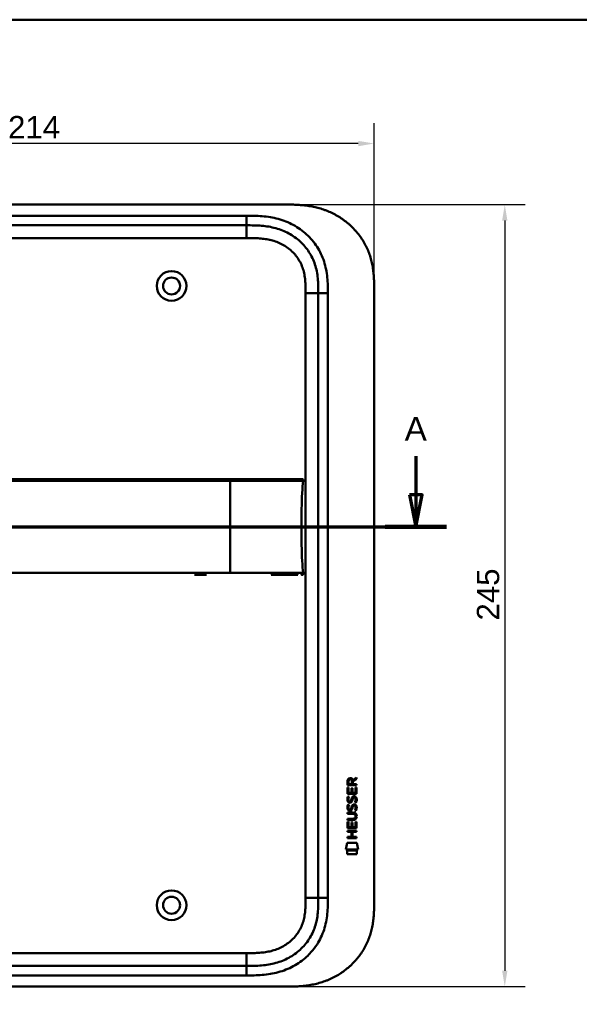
# Model space of a CAD drawing. Header units: millimetres. Extents: x 20 to 833, y 20 to 574.
# Tile 5 of 21: x 195 to 371, y 266 to 574. Entities that reach past the tile are written whole.
import ezdxf

# ---------------------------------------------------------------- set-up
doc = ezdxf.new("R2010")
doc.units = ezdxf.units.MM
doc.header["$LTSCALE"] = 2
for name, color, linetype, lineweight in [('Bemaßungen(DIN)', 7, 'Continuous', 25), ('Schnittansichtslinien(DIN)', 7, 'Continuous', 70), ('Sichtbare Kanten(DIN)', 7, 'Continuous', 50), ('Sichtbare tangentiale Kanten(DIN)', 7, 'Continuous', 50), ('Skizziergeometrie(DIN)', 7, 'Continuous', 50)]:
    doc.layers.add(name, color=color, linetype=linetype, lineweight=lineweight)
doc.styles.add('Aktuell-DINGroßer Text', font='arial.ttf')
doc.styles.add('STANDARD-DIN~0', font='arial.ttf')
doc.dimstyles.new('CAD-LAN', dxfattribs={"dimscale": 2, "dimtxt": 3.5, "dimasz": 2.5, "dimexe": 3.175, "dimexo": 0, "dimgap": 0.8, "dimtad": 1, "dimrnd": 1e-08, "dimtxsty": 'STANDARD-DIN~0', "dimcen": 0.09, "dimdle": 10, "dimclrd": 250, "dimclre": 250, "dimclrt": 250, "dimadec": 0, "dimazin": 2, "dimtfac": 1, "dimtmove": 0, "dimatfit": 3, "dimfxl": 1, "dimtolj": 1, "dimtzin": 0, "dimlwd": 25, "dimlwe": 25, "dimarcsym": 0})

# ---------------------------------------------------------------- blocks, each defined once
blk = doc.blocks.new('Ränder Standardrahmen')
at = {"layer": 'Skizziergeometrie(DIN)', "flags": 128}
blk.add_lwpolyline([(10, 10), (10, 287), (410, 287), (410, 10), (10, 10)], dxfattribs=at)
blk = doc.blocks.new('*D22')
at = {"layer": 'Bemaßungen(DIN)', "color": 250, "linetype": 'Continuous', "lineweight": 25, "true_color": 0x3f3f3f, "transparency": 16777216}
for p, q in [((279.57, 516.08), (353.92, 516.08)), ((347.57, 511.08), (347.57, 276.08)), ((279.57, 271.08), (353.92, 271.08))]:
    blk.add_line(p, q, dxfattribs=at)
at = {"layer": 'Bemaßungen(DIN)', "color": 250, "linetype": 'Continuous', "true_color": 0x3f3f3f, "transparency": 16777216}
for points in [[(346.74, 511.08), (348.4, 511.08), (347.57, 516.08)], [(346.74, 276.08), (348.4, 276.08), (347.57, 271.08)]]:
    blk.add_solid(points, dxfattribs=at)
at = {"layer": 'Defpoints', "color": 0, "linetype": 'Continuous', "transparency": 16777216}
for p in [(279.57, 516.08), (279.57, 271.08), (347.57, 271.08)]:
    blk.add_point(p, dxfattribs=at)
at = {"layer": 'Bemaßungen(DIN)', "color": 250, "linetype": 'Continuous', "lineweight": 25, "true_color": 0x3f3f3f, "transparency": 16777216, "insert": (338.82, 385.76), "char_height": 7, "attachment_point": 1, "rotation": 90, "style": 'STANDARD-DIN~0'}
blk.add_mtext('\\A1;245', dxfattribs=at)
blk = doc.blocks.new('*D23')
at = {"layer": 'Bemaßungen(DIN)', "color": 250, "linetype": 'Continuous', "lineweight": 25, "true_color": 0x3f3f3f, "transparency": 16777216}
for p, q in [((92.61, 489.3), (92.61, 541.55)), ((306.61, 489.3), (306.61, 541.55)), ((301.61, 535.2), (97.61, 535.2))]:
    blk.add_line(p, q, dxfattribs=at)
at = {"layer": 'Bemaßungen(DIN)', "color": 250, "linetype": 'Continuous', "true_color": 0x3f3f3f, "transparency": 16777216}
for points in [[(97.61, 536.03), (97.61, 534.36), (92.61, 535.2)], [(301.61, 536.03), (301.61, 534.36), (306.61, 535.2)]]:
    blk.add_solid(points, dxfattribs=at)
at = {"layer": 'Defpoints', "color": 0, "linetype": 'Continuous', "transparency": 16777216}
for p in [(92.61, 535.2), (92.61, 489.3), (306.61, 489.3)]:
    blk.add_point(p, dxfattribs=at)
at = {"layer": 'Bemaßungen(DIN)', "color": 250, "linetype": 'Continuous', "lineweight": 25, "true_color": 0x3f3f3f, "transparency": 16777216, "insert": (191.83, 543.83), "char_height": 7, "attachment_point": 1, "style": 'STANDARD-DIN~0'}
blk.add_mtext('\\A1;214', dxfattribs=at)
blk = doc.blocks.new('2DTransSchnitt0')
at = {"layer": 'Schnittansichtslinien(DIN)', "linetype": 'Continuous'}
for p, q in [((38.21, 218.64), (38.21, 212.55)), ((159.85, 218.65), (159.85, 212.55)), ((37.21, 212.55), (38.21, 207.55)), ((39.21, 212.55), (37.21, 212.55)), ((38.21, 212.55), (38.21, 207.55)), ((38.21, 207.55), (39.21, 212.55)), ((158.85, 212.55), (159.85, 207.55)), ((160.85, 212.55), (158.85, 212.55)), ((159.85, 212.55), (159.85, 207.55)), ((159.85, 207.55), (160.85, 212.55)), ((33.4, 207.55), (164.65, 207.55))]:
    blk.add_line(p, q, dxfattribs=at)
at = {"layer": 'Schnittansichtslinien(DIN)', "linetype": 'Continuous', "lineweight": 140}
for p, q in [((33.4, 207.55), (43.01, 207.55)), ((155.04, 207.55), (164.65, 207.55))]:
    blk.add_line(p, q, dxfattribs=at)
at = {"layer": 'Schnittansichtslinien(DIN)', "linetype": 'Continuous', "flags": 128}
for points in [[(37.21, 212.55), (38.21, 207.55), (39.21, 212.55), (37.21, 212.55)], [(158.85, 212.55), (159.85, 207.55), (160.85, 212.55), (158.85, 212.55)]]:
    blk.add_lwpolyline(points, dxfattribs=at)
at = {"layer": 'Schnittansichtslinien(DIN)'}
for points in [[(37.21, 212.55), (38.21, 207.55), (39.21, 212.55), (37.21, 212.55)], [(158.85, 212.55), (159.85, 207.55), (160.85, 212.55), (158.85, 212.55)]]:
    blk.add_solid(points, dxfattribs=at)
at = {"layer": 'Schnittansichtslinien(DIN)', "char_height": 3.73, "attachment_point": 7, "style": 'Aktuell-DINGroßer Text'}
for insert in [(36.45, 221.05), (158.09, 221.05)]:
    blk.add_mtext('A', dxfattribs=dict(at, insert=insert))

msp = doc.modelspace()

# ---------------------------------------------------------------- linework, layer by layer
at = {"layer": 'Sichtbare Kanten(DIN)'}
for p, q in [((279.57, 516.082), (120.647, 516.082)), ((266.57, 509.582), (121.647, 509.582)), ((289.108, 298.867), (289.108, 488.298)), ((306.608, 489.298), (306.608, 297.867)), ((254.076, 400.094), (250.323, 400.094)), ((299.914, 335.798), (301.109, 336.589)), ((301.109, 336.589), (301.109, 336.154)), ((298.247, 331.439), (298.248, 333.443)), ((298.248, 333.443), (298.597, 333.443)), ((298.249, 334.169), (298.251, 335.482)), ((301.107, 334.167), (298.249, 334.169)), ((298.597, 333.443), (298.595, 331.815)), ((298.599, 335.438), (298.599, 334.55)), ((298.599, 334.55), (299.616, 334.549)), ((299.49, 331.815), (299.491, 333.262)), ((299.491, 333.262), (299.839, 333.261)), ((299.616, 334.549), (299.617, 335.438)), ((299.839, 333.261), (299.838, 331.814)), ((299.967, 335.4), (299.966, 334.549)), ((299.966, 334.549), (301.108, 334.548)), ((301.109, 336.154), (299.967, 335.4)), ((300.757, 331.814), (300.758, 333.461)), ((300.758, 333.461), (301.107, 333.46)), ((301.107, 333.46), (301.105, 331.436)), ((301.108, 334.548), (301.107, 334.167)), ((301.105, 331.436), (298.247, 331.439)), ((298.418, 330.665), (298.757, 330.564)), ((298.595, 331.815), (299.49, 331.815)), ((299.838, 331.814), (300.757, 331.814)), ((300.347, 330.362), (300.335, 330.362)), ((298.416, 328.118), (298.755, 328.018)), ((298.615, 329.333), (298.622, 329.316)), ((299.299, 329.235), (299.309, 329.252)), ((300.345, 327.815), (300.333, 327.815)), ((298.242, 325.588), (299.888, 325.587)), ((298.242, 325.211), (298.242, 325.588)), ((299.911, 325.21), (298.242, 325.211)), ((298.613, 326.787), (298.62, 326.769)), ((299.297, 326.689), (299.307, 326.706)), ((300.791, 324.425), (300.791, 324.434)), ((298.238, 320.701), (298.24, 322.705)), ((298.24, 323.653), (299.91, 323.652)), ((298.24, 323.276), (298.24, 323.653)), ((299.886, 323.275), (298.24, 323.276)), ((298.24, 322.705), (298.588, 322.705)), ((298.588, 322.705), (298.587, 321.078)), ((298.587, 321.078), (299.481, 321.077)), ((299.481, 321.077), (299.483, 322.524)), ((299.483, 322.524), (299.831, 322.524)), ((299.831, 322.524), (299.83, 321.077)), ((299.83, 321.077), (300.748, 321.076)), ((300.748, 321.076), (300.75, 322.723)), ((300.75, 322.723), (301.098, 322.723)), ((301.098, 322.723), (301.096, 320.699)), ((298.234, 317.596), (298.235, 317.973)), ((298.235, 317.973), (299.478, 317.972)), ((298.236, 319.53), (298.236, 319.908)), ((298.236, 319.908), (301.095, 319.905)), ((299.479, 319.529), (298.236, 319.53)), ((301.096, 320.699), (298.238, 320.701)), ((299.478, 317.972), (299.479, 319.529)), ((299.835, 319.529), (299.834, 317.972)), ((299.834, 317.972), (301.093, 317.971)), ((301.094, 319.528), (299.835, 319.529)), ((301.093, 317.971), (301.093, 317.594)), ((301.095, 319.905), (301.094, 319.528)), ((297.703, 314.019), (298.162, 316.151)), ((298.162, 316.151), (301.168, 316.149)), ((301.093, 317.594), (298.234, 317.596)), ((301.168, 316.149), (301.618, 314.016)), ((301.618, 314.016), (297.703, 314.019)), ((298.162, 312.591), (298.163, 313.733)), ((301.159, 312.588), (298.162, 312.591)), ((298.163, 313.733), (301.159, 313.73)), ((301.159, 313.73), (301.159, 312.588)), ((121.647, 277.582), (266.57, 277.582)), ((120.647, 271.082), (279.57, 271.082))]:
    msp.add_line(p, q, dxfattribs=at)
for centre, radius in [((243.108, 490.582), 4.65), ((243.108, 490.582), 2.65), ((243.108, 296.582), 4.65), ((243.108, 296.582), 2.65)]:
    msp.add_circle(centre, radius, dxfattribs=at)
for centre, major_axis, ratio, start_param, end_param in [((298.385, 334.585), (1.242, 1.64), 0.5994938, 5.878165, 6.7089725), ((299.778, 334.666), (0.976, -1.274), 0.5180415, 2.7627686, 3.7355131), ((299.687, 328.675), (0.839, 1.642), 0.4591024, 5.9761877, 6.4975755), ((299.881, 332.444), (1.103, 3.296), 0.2312948, 2.8124619, 2.8734213), ((299.36, 330.127), (0.574, 1.004), 0.5438409, 2.7534304, 3.2137241), ((299.24, 329.26), (0.098, 0.139), 0.3641716, 4.4844927, 4.7925708), ((299.686, 326.131), (0.838, 1.64), 0.4594521, 5.9760112, 6.497704), ((299.964, 330.144), (1.192, 3.54), 0.2215161, 2.8263053, 2.8854462), ((299.366, 327.589), (0.583, 1.012), 0.541605, 2.7569093, 3.2147406), ((299.238, 326.713), (0.098, 0.139), 0.3641716, 4.4844927, 4.7925708), ((296.07, 327.957), (4.808, -4.323), 0.3742014, 5.888113, 6.6064523), ((296.066, 320.913), (4.814, 4.313), 0.3742661, 5.9599282, 6.6783921), ((277.358, 344.262), (23.266, -20.361), 0.1371339, 6.127502, 6.402435)]:
    msp.add_ellipse(centre, major_axis=major_axis, ratio=ratio, start_param=start_param, end_param=end_param, dxfattribs=at)
for points, knots in [([(306.608, 489.298), (306.608, 489.852), (306.608, 490.969), (306.575, 492.383), (306.498, 493.81), (306.394, 494.958), (306.198, 496.397), (305.984, 497.549), (305.636, 498.983), (305.29, 500.122), (304.77, 501.527), (304.282, 502.632), (303.584, 503.982), (302.955, 505.034), (302.083, 506.304), (301.319, 507.28), (300.287, 508.445), (299.402, 509.328), (298.228, 510.364), (297.238, 511.137), (295.946, 512.026), (294.871, 512.674), (293.486, 513.403), (292.348, 513.919), (290.898, 514.48), (289.718, 514.861), (288.228, 515.256), (287.028, 515.508), (285.524, 515.75), (284.321, 515.888), (282.823, 516.003), (281.333, 516.067), (280.155, 516.08), (279.57, 516.082)], [0.02325842, 0.02325842, 0.02325842, 0.02325842, 0.06395557, 0.10465272, 0.12500129, 0.16569844, 0.18604701, 0.22674416, 0.24709273, 0.28778988, 0.30813845, 0.3488356, 0.36918417, 0.40988132, 0.43022989, 0.47092704, 0.49127561, 0.53197276, 0.55232133, 0.59301848, 0.61336705, 0.6540642, 0.67441277, 0.71510992, 0.73545849, 0.77615564, 0.79650421, 0.83720136, 0.85754993, 0.89824708, 0.91859565, 0.9592928, 0.99998994, 0.99998994, 0.99998994, 0.99998994]), ([(289.108, 488.298), (289.108, 489.098), (289.107, 490.682), (288.976, 492.988), (288.646, 495.205), (287.899, 498.034), (286.34, 501.312), (283.51, 504.655), (279.926, 507.198), (276.491, 508.56), (273.574, 509.197), (271.309, 509.474), (268.971, 509.581), (267.375, 509.582), (266.57, 509.582)], [0, 0, 0, 0, 0.2435013, 0.4870027, 0.730504, 0.9740054, 1.4610081, 1.9480107, 2.4350134, 2.9220161, 3.1655175, 3.4090188, 3.6525201, 3.8960223, 3.8960223, 3.8960223, 3.8960223]), ([(274.337, 430.095), (273.907, 430.095), (273.467, 430.095), (273.017, 430.095), (270.486, 430.095), (267.745, 430.095), (265.004, 430.095), (262.754, 430.095), (260.484, 430.095), (258.214, 430.095), (248.11, 430.095), (237.96, 430.095), (227.838, 430.095), (210.929, 430.095), (194.004, 430.095), (177.091, 430.095), (168.634, 430.095), (160.175, 430.095), (151.717, 430.095), (147.488, 430.095), (143.261, 430.095), (139.031, 430.095), (136.367, 430.095), (133.69, 430.095), (131.044, 430.095), (129.49, 430.095), (127.956, 430.095), (126.409, 430.095), (126.047, 430.095), (125.69, 430.095), (125.318, 430.095)], [4.0756562, 4.0756562, 4.0756562, 4.0756562, 4.2235005, 4.2235005, 4.2235005, 5.0551855, 5.0551855, 5.0551855, 5.7376751, 5.7376751, 5.7376751, 8.7756456, 8.7756456, 8.7756456, 13.8502555, 13.8502555, 13.8502555, 16.3875605, 16.3875605, 16.3875605, 17.6562129, 17.6562129, 17.6562129, 18.4553381, 18.4553381, 18.4553381, 18.9248654, 18.9248654, 18.9248654, 19.0347624, 19.0347624, 19.0347624, 19.0347624]), ([(274.34, 430.095), (274.34, 430.095), (274.34, 430.095), (274.345, 430.095), (274.349, 430.095), (274.361, 430.095), (274.37, 430.095), (274.399, 430.095), (274.42, 430.095), (274.498, 430.095), (274.554, 430.095), (274.909, 430.095), (275.204, 430.095), (275.685, 430.095), (275.875, 430.095), (276.125, 430.095), (276.187, 430.095), (276.259, 430.095), (276.268, 430.095), (276.282, 430.095), (276.286, 430.095), (276.29, 430.095), (276.29, 430.095), (276.29, 430.095)], [0, 0, 0, 0, 0.00002188, 0.00002188, 0.00142246, 0.00142246, 0.0042236, 0.0042236, 0.01131401, 0.01131401, 0.03022206, 0.03022206, 0.1311141, 0.1311141, 0.19835722, 0.19835722, 0.22076699, 0.22076699, 0.22426842, 0.22426842, 0.225669, 0.225669, 0.22569088, 0.22569088, 0.22569088, 0.22569088]), ([(283.813, 430.096), (283.813, 430.096), (283.813, 430.095), (283.813, 430.095), (283.814, 430.094), (283.813, 430.094), (283.813, 430.096), (283.813, 430.097), (283.814, 430.095), (283.815, 430.094), (283.815, 430.094), (283.816, 430.095), (283.816, 430.096), (283.817, 430.096), (283.818, 430.095), (283.819, 430.095), (283.819, 430.095), (283.819, 430.095), (283.82, 430.095), (283.82, 430.095), (283.821, 430.095), (283.821, 430.095), (283.822, 430.095), (283.823, 430.095), (283.824, 430.095), (283.825, 430.095), (283.826, 430.095), (283.827, 430.095), (283.828, 430.095), (283.83, 430.095), (283.831, 430.095), (283.832, 430.095), (283.833, 430.095), (283.834, 430.095), (283.835, 430.095), (283.837, 430.095), (283.838, 430.095), (283.839, 430.095), (283.84, 430.095), (283.841, 430.095), (283.843, 430.095), (283.844, 430.095), (283.845, 430.095), (283.846, 430.095), (283.847, 430.095), (283.849, 430.095), (283.85, 430.095), (283.851, 430.095), (283.853, 430.095), (283.854, 430.095), (283.855, 430.095), (283.856, 430.095), (283.858, 430.095), (283.859, 430.095), (283.861, 430.095), (283.876, 430.095), (283.876, 430.095), (283.026, 430.095), (282.433, 430.095), (281.386, 430.095), (279.876, 430.095), (278.859, 430.095), (277.645, 430.095), (276.281, 430.095)], [0, 0, 0, 0, 0.0025183, 0.0025183, 0.0025183, 0.0949441, 0.0949441, 0.0949441, 0.1873699, 0.1873699, 0.1873699, 0.2797957, 0.2797957, 0.2797957, 0.3722215, 0.3722215, 0.3722215, 0.4184344, 0.4184344, 0.4184344, 0.4646473, 0.4646473, 0.4646473, 0.5570732, 0.5570732, 0.5570732, 0.649499, 0.649499, 0.649499, 0.7419248, 0.7419248, 0.7419248, 0.8343506, 0.8343506, 0.8343506, 0.9267764, 0.9267764, 0.9267764, 1.0192022, 1.0192022, 1.0192022, 1.111628, 1.111628, 1.111628, 1.2040539, 1.2040539, 1.2040539, 1.2964797, 1.2964797, 1.2964797, 1.3889055, 1.3889055, 1.3889055, 1.4813313, 1.4813313, 1.4813313, 2.5715522, 2.5715522, 2.5715522, 3.3314242, 3.3314242, 3.3314242, 3.8432409, 3.8432409, 3.8432409, 3.8432409]), ([(283.825, 430.095), (283.825, 430.095), (283.825, 430.095), (283.828, 430.095), (283.83, 430.095), (283.836, 430.095), (283.84, 430.095), (283.849, 430.095), (283.856, 430.095), (283.867, 430.095), (283.873, 430.095), (283.879, 430.095)], [0, 0, 0, 0, 0.0000178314, 0.0000178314, 0.0007794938, 0.0007794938, 0.0018252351, 0.0018252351, 0.0037615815, 0.0037615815, 0.0056120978, 0.0056120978, 0.0056120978, 0.0056120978]), ([(283.831, 430.095), (283.832, 430.095), (283.832, 430.095), (283.832, 430.095), (283.832, 430.095), (283.832, 430.095), (283.833, 430.095), (283.834, 430.095), (283.834, 430.095), (283.839, 430.095), (283.843, 430.095), (283.855, 430.095), (283.861, 430.095), (283.868, 430.095), (283.87, 430.095), (283.871, 430.095)], [0, 0, 0, 0, 0.0000222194, 0.0000222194, 0.0000666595, 0.0000666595, 0.0001555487, 0.0001555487, 0.000333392, 0.000333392, 0.0016342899, 0.0016342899, 0.0041648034, 0.0041648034, 0.0047801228, 0.0047801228, 0.0047801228, 0.0047801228]), ([(283.838, 430.095), (283.838, 430.095), (283.839, 430.095), (283.839, 430.095), (283.839, 430.095), (283.84, 430.095), (283.84, 430.095), (283.842, 430.095), (283.843, 430.095), (283.845, 430.095), (283.847, 430.095), (283.85, 430.095), (283.851, 430.095), (283.855, 430.095), (283.857, 430.095), (283.861, 430.095), (283.862, 430.095), (283.864, 430.095)], [0, 0, 0, 0, 0.0000111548, 0.0000111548, 0.0000825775, 0.0000825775, 0.0002255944, 0.0002255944, 0.0005124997, 0.0005124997, 0.0010879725, 0.0010879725, 0.0016605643, 0.0016605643, 0.002791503, 0.002791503, 0.0035732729, 0.0035732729, 0.0035732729, 0.0035732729]), ([(283.842, 415.094), (283.842, 418.931), (283.886, 422.746), (284.037, 425.694), (284.114, 427.196), (284.22, 428.478), (284.377, 429.484)], [0, 0, 0, 0, 0.30888536, 0.30888536, 0.30888536, 0.4662495, 0.4662495, 0.4662495, 0.4662495]), ([(283.864, 430.095), (283.864, 430.095), (283.864, 430.095), (283.864, 430.095), (283.864, 430.095), (283.865, 430.095), (283.865, 430.095), (283.866, 430.095), (283.866, 430.095), (283.869, 430.095), (283.871, 430.095), (283.876, 430.095), (283.878, 430.095), (283.883, 430.095), (283.886, 430.095), (283.899, 430.095), (283.902, 430.095), (283.909, 430.095), (283.912, 430.095), (283.917, 430.095), (283.921, 430.095), (283.931, 430.095), (283.938, 430.095), (283.961, 430.094), (283.977, 430.094), (284.054, 430.091), (284.116, 430.085), (284.205, 430.059), (284.234, 430.047), (284.287, 430.016), (284.312, 429.996), (284.353, 429.95), (284.369, 429.922), (284.392, 429.865), (284.399, 429.834), (284.407, 429.774), (284.408, 429.743), (284.405, 429.636), (284.392, 429.56), (284.381, 429.484)], [0, 0, 0, 0, 0.00028677, 0.00028677, 0.00085963, 0.00085963, 0.00200522, 0.00200522, 0.00429634, 0.00429634, 0.02262582, 0.02262582, 0.03179275, 0.03179275, 0.04109082, 0.04109082, 0.04341208, 0.04341208, 0.04456569, 0.04456569, 0.0457191, 0.0457191, 0.04803012, 0.04803012, 0.05262124, 0.05262124, 0.07113734, 0.07113734, 0.08037876, 0.08037876, 0.08967939, 0.08967939, 0.09896721, 0.09896721, 0.10819296, 0.10819296, 0.11738064, 0.11738064, 0.14030941, 0.14030941, 0.14030941, 0.14030941]), ([(283.842, 415.094), (283.842, 411.258), (283.886, 407.443), (284.037, 404.495), (284.114, 402.993), (284.22, 401.712), (284.377, 400.705)], [0, 0, 0, 0, 0.30889062, 0.30889062, 0.30889062, 0.46621578, 0.46621578, 0.46621578, 0.46621578]), ([(281.42, 400.094), (280.906, 400.094), (280.446, 400.094), (279.877, 400.094), (279.877, 400.094), (279.877, 400.094), (279.876, 400.094), (279.876, 400.094), (279.876, 400.094), (279.875, 400.094), (279.874, 400.094), (279.858, 400.094), (279.842, 400.094), (279.805, 400.094), (279.783, 400.094), (279.705, 400.094), (279.647, 400.094), (279.433, 400.094), (279.273, 400.094), (279.053, 400.094), (278.998, 400.094), (277.81, 400.094), (276.458, 400.094), (274.816, 400.094), (274.636, 400.094), (274.42, 400.094), (274.386, 400.094), (274.348, 400.094), (274.345, 400.094), (274.341, 400.094), (274.341, 400.094), (274.341, 400.094), (274.341, 400.094), (274.34, 400.094), (274.34, 400.094), (274.34, 400.094), (274.34, 400.094), (274.34, 400.094)], [0, 0, 0, 0, 0.2888434, 0.2888434, 0.2888555, 0.2888555, 0.2889037, 0.2889037, 0.2890003, 0.2890003, 0.2893864, 0.2893864, 0.2972061, 0.2972061, 0.3076323, 0.3076323, 0.3354365, 0.3354365, 0.409599, 0.409599, 0.4343137, 0.4343137, 0.9352187, 0.9352187, 0.9962242, 0.9962242, 1.0076608, 1.0076608, 1.008733, 1.008733, 1.0088295, 1.0088295, 1.0088778, 1.0088778, 1.0089019, 1.0089019, 1.008914, 1.008914, 1.008914, 1.008914]), ([(282.691, 400.094), (282.691, 400.094), (282.691, 400.094), (282.691, 400.094), (282.691, 400.094), (282.69, 400.094), (282.69, 400.094), (282.69, 400.094), (282.689, 400.094), (282.688, 400.094), (282.687, 400.094), (282.685, 400.094), (282.683, 400.094), (282.663, 400.094), (282.645, 400.094), (282.601, 400.094), (282.576, 400.094), (282.482, 400.094), (282.409, 400.094), (282.233, 400.094), (282.126, 400.094), (281.975, 400.094), (281.937, 400.094), (281.8, 400.094), (281.697, 400.094), (281.55, 400.094), (281.51, 400.094), (281.453, 400.094), (281.437, 400.094), (281.421, 400.094), (281.421, 400.094), (281.42, 400.094), (281.42, 400.094), (281.42, 400.094)], [0, 0, 0, 0, 0.00002838, 0.00002838, 0.00008514, 0.00008514, 0.00019867, 0.00019867, 0.00065277, 0.00065277, 0.00156097, 0.00156097, 0.00328513, 0.00328513, 0.02167639, 0.02167639, 0.04619826, 0.04619826, 0.11159781, 0.11159781, 0.19880871, 0.19880871, 0.22787204, 0.22787204, 0.30054296, 0.30054296, 0.32778981, 0.32778981, 0.33800713, 0.33800713, 0.33824659, 0.33824659, 0.33826078, 0.33826078, 0.33826078, 0.33826078]), ([(283.973, 400.096), (283.947, 400.094), (283.92, 400.093), (283.873, 400.093), (283.853, 400.093), (283.827, 400.093), (283.821, 400.093), (283.814, 400.093), (283.814, 400.093), (283.814, 400.093), (283.813, 400.093), (283.813, 400.093)], [0.159826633, 0.159826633, 0.159826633, 0.159826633, 0.167747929, 0.167747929, 0.174016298, 0.174016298, 0.175896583, 0.175896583, 0.175984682, 0.175984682, 0.176039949, 0.176039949, 0.176039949, 0.176039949]), ([(283.879, 400.094), (283.875, 400.094), (283.871, 400.094), (283.854, 400.094), (283.84, 400.094), (283.826, 400.094), (283.825, 400.094), (283.825, 400.094), (283.825, 400.094), (283.825, 400.094), (283.825, 400.094), (283.825, 400.094)], [0.1063680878, 0.1063680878, 0.1063680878, 0.1063680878, 0.1076624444, 0.1076624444, 0.1118780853, 0.1118780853, 0.1119328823, 0.1119328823, 0.111953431, 0.111953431, 0.1119649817, 0.1119649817, 0.1119649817, 0.1119649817]), ([(283.871, 400.094), (283.865, 400.094), (283.859, 400.094), (283.85, 400.094), (283.847, 400.094), (283.842, 400.094), (283.839, 400.094), (283.835, 400.094), (283.834, 400.094), (283.832, 400.094), (283.832, 400.094), (283.832, 400.094), (283.832, 400.094), (283.831, 400.094), (283.831, 400.094), (283.831, 400.094)], [0.0954974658, 0.0954974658, 0.0954974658, 0.0954974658, 0.0980683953, 0.0980683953, 0.0989366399, 0.0989366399, 0.0997885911, 0.0997885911, 0.1001419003, 0.1001419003, 0.1002300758, 0.1002300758, 0.1002741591, 0.1002741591, 0.1002851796, 0.1002851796, 0.1002851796, 0.1002851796]), ([(284.381, 400.705), (284.397, 400.603), (284.415, 400.498), (284.401, 400.368), (284.396, 400.342), (284.381, 400.296), (284.372, 400.276), (284.351, 400.24), (284.339, 400.223), (284.31, 400.193), (284.294, 400.179), (284.241, 400.144), (284.201, 400.129), (284.12, 400.108), (284.079, 400.102), (284.019, 400.097), (284, 400.096), (283.967, 400.095), (283.952, 400.095), (283.933, 400.095), (283.928, 400.095), (283.919, 400.095), (283.915, 400.095), (283.908, 400.094), (283.905, 400.094), (283.892, 400.094), (283.889, 400.094), (283.88, 400.094), (283.877, 400.094), (283.871, 400.094), (283.869, 400.094), (283.866, 400.094), (283.866, 400.094), (283.865, 400.094), (283.865, 400.094), (283.864, 400.094), (283.864, 400.094), (283.863, 400.094), (283.863, 400.094), (283.863, 400.094)], [0, 0, 0, 0, 0.0311277, 0.0311277, 0.03911556, 0.03911556, 0.04551701, 0.04551701, 0.05176502, 0.05176502, 0.05801202, 0.05801202, 0.07063282, 0.07063282, 0.08310354, 0.08310354, 0.08876398, 0.08876398, 0.09302208, 0.09302208, 0.0945824, 0.0945824, 0.09615429, 0.09615429, 0.09772199, 0.09772199, 0.10409523, 0.10409523, 0.11652864, 0.11652864, 0.13514677, 0.13514677, 0.13863752, 0.13863752, 0.14018957, 0.14018957, 0.14028665, 0.14028665, 0.14033603, 0.14033603, 0.14033603, 0.14033603]), ([(300.791, 324.434), (300.791, 324.481), (300.789, 324.528), (300.773, 324.663), (300.75, 324.751), (300.676, 324.902), (300.629, 324.963), (300.509, 325.069), (300.439, 325.109), (300.221, 325.192), (300.062, 325.21), (299.911, 325.21)], [0, 0, 0, 0, 0.01400423, 0.01400423, 0.0408947, 0.0408947, 0.06439039, 0.06439039, 0.08887549, 0.08887549, 0.13413559, 0.13413559, 0.13413559, 0.13413559]), ([(266.57, 277.582), (267.375, 277.582), (268.971, 277.584), (271.309, 277.691), (273.574, 277.967), (276.491, 278.605), (279.926, 279.967), (283.51, 282.51), (286.34, 285.852), (287.899, 289.131), (288.647, 291.959), (288.976, 294.177), (289.107, 296.483), (289.108, 298.067), (289.108, 298.867)], [59.6158828, 59.6158828, 59.6158828, 59.6158828, 59.8593849, 60.1028861, 60.3463874, 60.5898887, 61.0768912, 61.5638938, 62.0508963, 62.5378989, 62.7814001, 63.0249014, 63.2684027, 63.5119054, 63.5119054, 63.5119054, 63.5119054]), ([(279.57, 271.082), (280.155, 271.085), (281.333, 271.098), (282.823, 271.162), (284.321, 271.276), (285.524, 271.415), (287.028, 271.657), (288.228, 271.909), (289.718, 272.304), (290.898, 272.685), (292.348, 273.246), (293.486, 273.762), (294.871, 274.49), (295.946, 275.139), (297.238, 276.028), (298.228, 276.8), (299.402, 277.837), (300.287, 278.72), (301.319, 279.884), (302.083, 280.861), (302.955, 282.131), (303.584, 283.182), (304.282, 284.532), (304.77, 285.638), (305.29, 287.043), (305.636, 288.182), (305.984, 289.615), (306.198, 290.767), (306.394, 292.207), (306.498, 293.355), (306.575, 294.781), (306.608, 296.196), (306.608, 297.312), (306.608, 297.867)], [0.00000689, 0.00000689, 0.00000689, 0.00000689, 0.0407043, 0.08140172, 0.10175042, 0.14244784, 0.16279654, 0.20349396, 0.22384266, 0.26454008, 0.28488878, 0.3255862, 0.3459349, 0.38663232, 0.40698102, 0.44767844, 0.46802714, 0.50872456, 0.52907326, 0.56977068, 0.59011938, 0.6308168, 0.6511655, 0.69186291, 0.71221162, 0.75290903, 0.77325774, 0.81395515, 0.83430386, 0.87500127, 0.89534998, 0.93604739, 0.97674481, 0.97674481, 0.97674481, 0.97674481])]:
    msp.add_open_spline(points, degree=3, knots=knots, dxfattribs=at)
for points in [[(283.813, 430.096), (283.814, 430.096), (283.815, 430.096), (283.816, 430.096)], [(283.813, 430.095), (283.813, 430.095), (283.813, 430.095), (283.813, 430.095)], [(283.817, 430.096), (283.838, 430.096), (283.86, 430.095), (283.883, 430.095)], [(298.251, 335.482), (298.265, 335.924), (298.497, 336.386), (299.11, 336.386)], [(299.617, 335.438), (299.617, 335.711), (299.53, 336.036), (299.115, 336.036)], [(298.217, 329.989), (298.235, 330.128), (298.276, 330.335), (298.347, 330.508)], [(298.347, 330.508), (298.367, 330.557), (298.418, 330.665), (298.418, 330.665)], [(298.602, 330.1), (298.538, 329.847), (298.532, 329.623), (298.59, 329.407)], [(298.757, 330.564), (298.757, 330.564), (298.637, 330.238), (298.602, 330.1)], [(299.49, 329.771), (299.574, 330.138), (299.676, 330.35), (299.817, 330.517)], [(299.817, 330.517), (299.91, 330.628), (300.041, 330.7), (300.22, 330.724)], [(300.064, 330.244), (299.993, 330.155), (299.933, 330.017), (299.878, 329.819)], [(300.335, 330.362), (300.213, 330.362), (300.138, 330.329), (300.064, 330.244)], [(300.22, 330.724), (300.508, 330.762), (300.79, 330.662), (300.984, 330.345)], [(300.753, 329.318), (300.822, 329.651), (300.821, 329.927), (300.715, 330.124)], [(300.984, 330.345), (301.094, 330.165), (301.148, 329.946), (301.148, 329.676)], [(298.293, 326.64), (298.202, 326.881), (298.173, 327.114), (298.215, 327.442)], [(298.295, 329.186), (298.204, 329.427), (298.175, 329.66), (298.217, 329.989)], [(298.215, 327.442), (298.233, 327.581), (298.274, 327.788), (298.345, 327.961)], [(298.854, 328.726), (298.631, 328.759), (298.401, 328.904), (298.295, 329.186)], [(298.345, 327.961), (298.365, 328.011), (298.416, 328.118), (298.416, 328.118)], [(298.6, 327.553), (298.536, 327.301), (298.53, 327.077), (298.588, 326.861)], [(298.755, 328.018), (298.755, 328.018), (298.635, 327.691), (298.6, 327.553)], [(298.827, 329.103), (298.974, 329.043), (299.162, 329.079), (299.267, 329.194)], [(299.009, 328.713), (298.908, 328.714), (298.887, 328.721), (298.854, 328.726)], [(299.637, 329.077), (299.521, 328.868), (299.326, 328.709), (299.009, 328.713)], [(299.307, 326.706), (299.376, 326.815), (299.433, 326.979), (299.488, 327.224)], [(299.309, 329.252), (299.378, 329.362), (299.435, 329.525), (299.49, 329.771)], [(299.488, 327.224), (299.572, 327.592), (299.674, 327.803), (299.815, 327.971)], [(299.827, 327.074), (299.773, 326.834), (299.71, 326.669), (299.635, 326.531)], [(299.829, 329.62), (299.775, 329.38), (299.712, 329.215), (299.637, 329.077)], [(299.815, 327.971), (299.908, 328.081), (300.039, 328.153), (300.218, 328.177)], [(299.876, 327.272), (299.868, 327.242), (299.828, 327.076), (299.827, 327.074)], [(299.878, 329.819), (299.87, 329.789), (299.83, 329.623), (299.829, 329.62)], [(300.062, 327.697), (299.991, 327.609), (299.931, 327.47), (299.876, 327.272)], [(300.333, 327.815), (300.211, 327.815), (300.136, 327.783), (300.062, 327.697)], [(300.218, 328.177), (300.506, 328.216), (300.788, 328.115), (300.982, 327.799)], [(300.539, 328.779), (300.539, 328.779), (300.694, 329.033), (300.753, 329.318)], [(300.908, 328.692), (300.887, 328.697), (300.539, 328.779), (300.539, 328.779)], [(300.751, 326.771), (300.82, 327.104), (300.819, 327.38), (300.713, 327.578)], [(301.132, 329.411), (301.102, 329.08), (300.944, 328.75), (300.908, 328.692)], [(300.982, 327.799), (301.092, 327.618), (301.146, 327.399), (301.146, 327.13)], [(301.146, 327.13), (301.146, 327.045), (301.139, 326.959), (301.13, 326.864)], [(301.148, 329.676), (301.148, 329.591), (301.141, 329.506), (301.132, 329.411)], [(298.852, 326.179), (298.629, 326.212), (298.399, 326.357), (298.293, 326.64)], [(298.825, 326.557), (298.972, 326.497), (299.16, 326.532), (299.265, 326.647)], [(299.007, 326.166), (298.906, 326.168), (298.885, 326.174), (298.852, 326.179)], [(299.635, 326.531), (299.519, 326.321), (299.324, 326.162), (299.007, 326.166)], [(300.537, 326.232), (300.537, 326.233), (300.692, 326.486), (300.751, 326.771)], [(300.906, 326.146), (300.885, 326.15), (300.537, 326.232), (300.537, 326.232)], [(301.13, 326.864), (301.1, 326.533), (300.942, 326.203), (300.906, 326.146)]]:
    msp.add_open_spline(points, degree=3, dxfattribs=at)
msp.add_rational_spline([(284.377, 429.484), (284.377, 429.484), (284.377, 429.484), (284.377, 429.484), (284.38, 429.484), (284.381, 429.484), (284.381, 429.484)], [1, 1, 1, 1, 1.08010035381, 1.12345159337, 1.13005371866], degree=3, knots=[0, 0, 0, 0, 0.00567203, 0.00567203, 0.00567203, 0.11634103, 0.11634103, 0.11634103, 0.11634103], dxfattribs=at)
at = {"layer": 'Sichtbare tangentiale Kanten(DIN)'}
for p, q in [((121.647, 512.582), (266.57, 512.582)), ((266.57, 509.582), (266.57, 512.582)), ((266.57, 505.582), (266.57, 509.582)), ((266.57, 505.582), (121.646, 505.582)), ((285.108, 298.867), (285.108, 488.298)), ((285.108, 488.298), (289.108, 488.298)), ((292.108, 488.298), (289.108, 488.298)), ((292.108, 488.298), (292.108, 298.867)), ((134.04, 415.094), (261.514, 415.094)), ((285.108, 298.867), (289.108, 298.867)), ((289.108, 298.867), (292.108, 298.867)), ((121.646, 281.582), (266.57, 281.582)), ((266.57, 281.582), (266.57, 277.582)), ((266.57, 274.582), (121.647, 274.582)), ((266.57, 277.582), (266.57, 274.582))]:
    msp.add_line(p, q, dxfattribs=at)
for points, knots in [([(266.57, 512.582), (267.375, 512.582), (269.022, 512.581), (271.546, 512.468), (274.068, 512.161), (277.385, 511.438), (281.364, 509.864), (285.555, 506.893), (288.888, 502.96), (290.726, 499.091), (291.593, 495.802), (291.966, 493.279), (292.107, 490.745), (292.108, 489.098), (292.108, 488.298)], [0, 0, 0, 0, 0.2435028, 0.4870041, 0.7305055, 0.9740068, 1.4610095, 1.9480122, 2.4350149, 2.9220176, 3.1655189, 3.4090202, 3.6525216, 3.8960229, 3.8960229, 3.8960229, 3.8960229]), ([(285.108, 488.298), (285.108, 488.533), (285.108, 488.769), (285.108, 489.004), (285.107, 489.148), (285.107, 489.291), (285.106, 489.435), (285.105, 489.507), (285.104, 489.579), (285.104, 489.651), (285.102, 489.794), (285.1, 489.938), (285.098, 490.082), (285.096, 490.158), (285.095, 490.234), (285.093, 490.31), (285.091, 490.387), (285.089, 490.463), (285.087, 490.539), (285.083, 490.691), (285.078, 490.844), (285.072, 491.002), (285.059, 491.31), (285.043, 491.604), (285.021, 491.909), (285.02, 491.916), (285.02, 491.924), (285.019, 491.931), (284.974, 492.548), (284.907, 493.137), (284.811, 493.726), (284.81, 493.735), (284.808, 493.744), (284.807, 493.753), (284.709, 494.346), (284.58, 494.934), (284.414, 495.511), (284.413, 495.516), (284.411, 495.52), (284.41, 495.524), (284.241, 496.112), (284.031, 496.696), (283.784, 497.255), (283.535, 497.819), (283.241, 498.373), (282.912, 498.898), (282.581, 499.426), (282.208, 499.934), (281.804, 500.409), (281.399, 500.884), (280.955, 501.335), (280.485, 501.749), (280.017, 502.162), (279.518, 502.543), (278.998, 502.888), (278.478, 503.233), (277.933, 503.543), (277.374, 503.816), (276.815, 504.088), (276.234, 504.327), (275.648, 504.528), (275.644, 504.529), (275.641, 504.53), (275.637, 504.532), (275.058, 504.73), (274.461, 504.896), (273.862, 505.03), (273.857, 505.031), (273.852, 505.032), (273.846, 505.034), (273.257, 505.165), (272.664, 505.266), (272.064, 505.343), (272.055, 505.345), (272.046, 505.346), (272.036, 505.347), (271.443, 505.423), (270.855, 505.475), (270.238, 505.511), (270.231, 505.511), (270.223, 505.511), (270.216, 505.512), (269.91, 505.53), (269.616, 505.542), (269.315, 505.552), (269.005, 505.562), (268.696, 505.569), (268.389, 505.574), (267.78, 505.582), (267.175, 505.582), (266.57, 505.582)], [0, 0, 0, 0, 0.0706021, 0.0706021, 0.0706021, 0.1137345, 0.1137345, 0.1137345, 0.1353008, 0.1353008, 0.1353008, 0.1784332, 0.1784332, 0.1784332, 0.2012935, 0.2012935, 0.2012935, 0.2241537, 0.2241537, 0.2241537, 0.2698741, 0.2698741, 0.2698741, 0.3591194, 0.3591194, 0.3591194, 0.3613149, 0.3613149, 0.3613149, 0.5416681, 0.5416681, 0.5416681, 0.544386, 0.544386, 0.544386, 0.7261845, 0.7261845, 0.7261845, 0.7275109, 0.7275109, 0.7275109, 0.9125996, 0.9125996, 0.9125996, 1.0994646, 1.0994646, 1.0994646, 1.2874424, 1.2874424, 1.2874424, 1.4758528, 1.4758528, 1.4758528, 1.6636517, 1.6636517, 1.6636517, 1.8511233, 1.8511233, 1.8511233, 2.0385317, 2.0385317, 2.0385317, 2.0396163, 2.0396163, 2.0396163, 2.2247423, 2.2247423, 2.2247423, 2.2263922, 2.2263922, 2.2263922, 2.408543, 2.408543, 2.408543, 2.4113526, 2.4113526, 2.4113526, 2.5914161, 2.5914161, 2.5914161, 2.5935787, 2.5935787, 2.5935787, 2.6828378, 2.6828378, 2.6828378, 2.7746209, 2.7746209, 2.7746209, 2.9561272, 2.9561272, 2.9561272, 2.9561272]), ([(229.646, 429.484), (211.067, 429.484), (192.472, 429.484), (173.898, 429.484), (161.763, 429.484), (149.63, 429.484), (137.495, 429.484), (136.344, 429.484), (135.192, 429.484), (134.04, 429.484)], [3.1867877, 3.1867877, 3.1867877, 3.1867877, 8.7605377, 8.7605377, 8.7605377, 12.4019194, 12.4019194, 12.4019194, 12.7474629, 12.7474629, 12.7474629, 12.7474629]), ([(261.514, 429.484), (260.186, 429.484), (258.858, 429.484), (257.53, 429.484), (256.98, 429.484), (256.431, 429.484), (255.882, 429.484), (255.104, 429.484), (254.327, 429.484), (253.55, 429.484), (253.139, 429.484), (252.728, 429.484), (252.317, 429.484), (251.4, 429.484), (250.482, 429.484), (249.565, 429.484), (242.926, 429.484), (236.286, 429.484), (229.646, 429.484)], [0, 0, 0, 0, 0.3984127, 0.3984127, 0.3984127, 0.5574675, 0.5574675, 0.5574675, 0.7963662, 0.7963662, 0.7963662, 0.9134321, 0.9134321, 0.9134321, 1.1948615, 1.1948615, 1.1948615, 3.1867877, 3.1867877, 3.1867877, 3.1867877]), ([(261.514, 415.094), (262.583, 415.094), (263.654, 415.094), (264.796, 415.094), (265.938, 415.094), (266.941, 415.094), (267.804, 415.094), (269.531, 415.094), (270.936, 415.094), (272.259, 415.094), (277.55, 415.094), (281.173, 415.094), (282.786, 415.094), (283.19, 415.094), (283.473, 415.094), (283.648, 415.094), (283.735, 415.094), (283.797, 415.094), (283.825, 415.094), (283.853, 415.094), (283.847, 415.094), (283.842, 415.094)], [0, 0, 0, 0, 0.2406476, 0.2406476, 0.2406476, 0.4812952, 0.4812952, 0.4812952, 0.9625904, 0.9625904, 0.9625904, 2.8877711, 2.8877711, 2.8877711, 3.3690663, 3.3690663, 3.3690663, 3.6097139, 3.6097139, 3.6097139, 3.8503615, 3.8503615, 3.8503615, 3.8503615]), ([(229.646, 400.705), (203.089, 400.705), (176.531, 400.705), (149.974, 400.705), (148.596, 400.705), (147.218, 400.705), (145.84, 400.705), (144.562, 400.705), (143.285, 400.705), (142.007, 400.705), (139.352, 400.705), (136.696, 400.705), (134.04, 400.705)], [3.18679, 3.18679, 3.18679, 3.18679, 11.1540994, 11.1540994, 11.1540994, 11.5711487, 11.5711487, 11.5711487, 11.9507559, 11.9507559, 11.9507559, 12.7474629, 12.7474629, 12.7474629, 12.7474629]), ([(261.514, 400.705), (260.186, 400.705), (258.858, 400.705), (257.53, 400.705), (256.977, 400.705), (256.425, 400.705), (255.873, 400.705), (255.099, 400.705), (254.324, 400.705), (253.55, 400.705), (253.138, 400.705), (252.726, 400.705), (252.313, 400.705), (251.397, 400.705), (250.481, 400.705), (249.565, 400.705), (242.926, 400.705), (236.286, 400.706), (229.646, 400.705)], [0, 0, 0, 0, 0.3984119, 0.3984119, 0.3984119, 0.558361, 0.558361, 0.558361, 0.7963648, 0.7963648, 0.7963648, 0.9137852, 0.9137852, 0.9137852, 1.1948602, 1.1948602, 1.1948602, 3.18679, 3.18679, 3.18679, 3.18679]), ([(266.57, 281.582), (266.734, 281.582), (266.897, 281.582), (267.061, 281.582), (267.503, 281.583), (267.946, 281.584), (268.388, 281.591), (268.541, 281.593), (268.693, 281.596), (268.845, 281.599), (268.922, 281.601), (268.998, 281.603), (269.074, 281.605), (269.15, 281.607), (269.226, 281.61), (269.306, 281.612), (269.616, 281.622), (269.91, 281.635), (270.216, 281.653), (270.223, 281.653), (270.23, 281.653), (270.238, 281.654), (270.855, 281.69), (271.443, 281.742), (272.036, 281.817), (272.045, 281.819), (272.055, 281.82), (272.064, 281.821), (272.664, 281.898), (273.256, 281.999), (273.846, 282.131), (273.851, 282.132), (273.857, 282.133), (273.862, 282.134), (274.461, 282.269), (275.058, 282.434), (275.637, 282.633), (275.641, 282.634), (275.644, 282.635), (275.647, 282.636), (276.234, 282.838), (276.815, 283.076), (277.374, 283.349), (277.933, 283.621), (278.478, 283.932), (278.997, 284.276), (279.517, 284.621), (280.015, 285.001), (280.483, 285.413), (280.953, 285.828), (281.398, 286.279), (281.804, 286.756), (282.208, 287.23), (282.581, 287.739), (282.912, 288.267), (283.241, 288.791), (283.535, 289.345), (283.784, 289.91), (284.031, 290.469), (284.241, 291.052), (284.41, 291.64), (284.411, 291.645), (284.413, 291.649), (284.414, 291.653), (284.58, 292.231), (284.709, 292.818), (284.807, 293.412), (284.808, 293.421), (284.81, 293.43), (284.811, 293.438), (284.907, 294.028), (284.974, 294.617), (285.019, 295.233), (285.02, 295.241), (285.02, 295.248), (285.021, 295.256), (285.043, 295.561), (285.059, 295.855), (285.071, 296.156), (285.084, 296.466), (285.092, 296.775), (285.098, 297.083), (285.108, 297.679), (285.108, 298.274), (285.108, 298.867)], [0, 0, 0, 0, 0.0490861, 0.0490861, 0.0490861, 0.1818558, 0.1818558, 0.1818558, 0.2275663, 0.2275663, 0.2275663, 0.2504221, 0.2504221, 0.2504221, 0.2732779, 0.2732779, 0.2732779, 0.3625385, 0.3625385, 0.3625385, 0.364701, 0.364701, 0.364701, 0.5447622, 0.5447622, 0.5447622, 0.5475767, 0.5475767, 0.5475767, 0.7297298, 0.7297298, 0.7297298, 0.7313799, 0.7313799, 0.7313799, 0.9165087, 0.9165087, 0.9165087, 0.9175934, 0.9175934, 0.9175934, 1.1050048, 1.1050048, 1.1050048, 1.2924795, 1.2924795, 1.2924795, 1.479975, 1.479975, 1.479975, 1.6686942, 1.6686942, 1.6686942, 1.8566744, 1.8566744, 1.8566744, 2.0435423, 2.0435423, 2.0435423, 2.2286346, 2.2286346, 2.2286346, 2.2299611, 2.2299611, 2.2299611, 2.4117644, 2.4117644, 2.4117644, 2.4144823, 2.4144823, 2.4144823, 2.594841, 2.594841, 2.594841, 2.5970368, 2.5970368, 2.5970368, 2.6862842, 2.6862842, 2.6862842, 2.7781364, 2.7781364, 2.7781364, 2.9561211, 2.9561211, 2.9561211, 2.9561211]), ([(292.108, 298.867), (292.108, 298.067), (292.107, 296.42), (291.966, 293.886), (291.593, 291.363), (290.726, 288.073), (289.171, 284.801), (287.495, 282.611), (286.796, 281.832)], [59.6158822, 59.6158822, 59.6158822, 59.6158822, 59.8593852, 60.1028865, 60.3463878, 60.589889, 61.0768916, 61.3761038, 61.3761038, 61.3761038, 61.3761038]), ([(286.796, 281.832), (286.358, 281.343), (284.697, 279.663), (281.364, 277.301), (277.385, 275.726), (274.068, 275.004), (271.546, 274.697), (269.022, 274.583), (267.375, 274.582), (266.57, 274.582)], [61.3761038, 61.3761038, 61.3761038, 61.3761038, 61.5638941, 62.0508967, 62.5378992, 62.7814005, 63.0249017, 63.268403, 63.5119057, 63.5119057, 63.5119057, 63.5119057])]:
    msp.add_open_spline(points, degree=3, knots=knots, dxfattribs=at)
for points, weights, knots in [([(284.381, 429.484), (284.381, 429.484), (284.379, 429.484), (284.376, 429.485), (284.368, 429.485), (284.346, 429.484), (284.311, 429.484), (284.259, 429.484), (284.175, 429.484), (284.055, 429.484), (283.974, 429.485), (283.877, 429.485), (283.763, 429.485), (283.422, 429.485), (282.924, 429.486), (282.265, 429.486), (281.91, 429.486), (281.509, 429.487), (281.061, 429.487), (280.608, 429.487), (280.108, 429.487), (279.563, 429.487), (279.489, 429.487), (279.415, 429.487), (279.34, 429.487), (278.859, 429.487), (278.346, 429.487), (277.802, 429.487), (277.176, 429.487), (276.509, 429.487), (275.804, 429.487), (275.107, 429.486), (274.373, 429.486), (273.602, 429.486), (272.858, 429.486), (272.078, 429.485), (271.261, 429.485), (270.979, 429.485), (270.693, 429.485), (270.401, 429.485), (270.288, 429.485), (270.175, 429.485), (270.061, 429.485), (269.667, 429.485), (269.263, 429.485), (268.848, 429.485), (268.452, 429.485), (268.046, 429.484), (267.627, 429.484), (267.233, 429.484), (266.825, 429.484), (266.402, 429.484), (266.012, 429.484), (265.605, 429.484), (265.177, 429.484), (264.793, 429.484), (264.387, 429.484), (263.951, 429.484), (263.585, 429.484), (263.183, 429.484), (262.726, 429.484), (262.434, 429.484), (262.094, 429.484), (261.514, 429.484)], [1.13005371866, 1.13784194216, 1.09449070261, 1, 1.01564352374, 1.01564352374, 1, 1.00924441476, 1.00924441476, 1, 1.00150609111, 1.00150609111, 1, 1.00280370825, 1.00280370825, 1, 0.999526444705, 0.999526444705, 1, 0.999153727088, 0.999153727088, 1, 0.999983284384, 0.999983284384, 1, 0.999331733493, 0.999331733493, 1, 0.999344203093, 0.999344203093, 1, 0.999922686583, 0.999922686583, 1, 1.00094812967, 1.00094812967, 1, 1.00026108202, 1.00026108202, 1, 1.00005099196, 1.00005099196, 1, 1.00084821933, 1.00084821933, 1, 1.00131563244, 1.00131563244, 1, 1.00209471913, 1.00209471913, 1, 1.00365509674, 1.00365509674, 1, 1.00586622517, 1.00586622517, 1, 1.01725442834, 1.01725442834, 1, 1.18725223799, 1.18725223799, 1], [0.116341, 0.116341, 0.116341, 0.116341, 0.2468922, 0.2468922, 0.2468922, 0.4853665, 0.4853665, 0.4853665, 0.7797367, 0.7797367, 0.7797367, 0.9644969, 0.9644969, 0.9644969, 1.4628301, 1.4628301, 1.4628301, 1.7145451, 1.7145451, 1.7145451, 1.9637733, 1.9637733, 1.9637733, 1.9970018, 1.9970018, 1.9970018, 2.2097713, 2.2097713, 2.2097713, 2.4552194, 2.4552194, 2.4552194, 2.7022438, 2.7022438, 2.7022438, 2.9498539, 2.9498539, 2.9498539, 3.0386311, 3.0386311, 3.0386311, 3.0733288, 3.0733288, 3.0733288, 3.1966231, 3.1966231, 3.1966231, 3.3197709, 3.3197709, 3.3197709, 3.4427542, 3.4427542, 3.4427542, 3.5655525, 3.5655525, 3.5655525, 3.688193, 3.688193, 3.688193, 3.8106673, 3.8106673, 3.8106673, 3.931916, 3.931916, 3.931916, 3.931916]), ([(284.381, 400.705), (284.381, 400.705), (284.379, 400.705), (284.376, 400.705), (284.368, 400.705), (284.346, 400.705), (284.311, 400.705), (284.259, 400.705), (284.174, 400.705), (284.054, 400.705), (283.974, 400.705), (283.876, 400.705), (283.762, 400.705), (283.422, 400.704), (282.924, 400.704), (282.265, 400.703), (281.91, 400.703), (281.509, 400.703), (281.061, 400.703), (280.608, 400.702), (280.108, 400.702), (279.563, 400.702), (279.489, 400.702), (279.415, 400.702), (279.34, 400.702), (278.859, 400.702), (278.346, 400.702), (277.802, 400.702), (277.176, 400.703), (276.509, 400.703), (275.804, 400.703), (275.107, 400.703), (274.373, 400.703), (273.602, 400.704), (272.858, 400.704), (272.078, 400.704), (271.261, 400.704), (270.98, 400.705), (270.695, 400.705), (270.404, 400.705), (270.29, 400.705), (270.176, 400.705), (270.061, 400.705), (269.667, 400.705), (269.263, 400.705), (268.848, 400.705), (268.452, 400.705), (268.046, 400.705), (267.627, 400.705), (267.233, 400.705), (266.825, 400.705), (266.402, 400.705), (266.012, 400.705), (265.605, 400.705), (265.176, 400.705), (264.793, 400.705), (264.387, 400.705), (263.951, 400.705), (263.585, 400.705), (263.183, 400.705), (262.726, 400.705), (262.434, 400.705), (262.093, 400.705), (261.514, 400.705)], [1.13005451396, 1.13784212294, 1.09449061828, 1, 1.01564349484, 1.01564349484, 1, 1.00925616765, 1.00925616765, 1, 1.00150118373, 1.00150118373, 1, 1.00280379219, 1.00280379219, 1, 0.999526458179, 0.999526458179, 1, 0.99915374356, 0.99915374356, 1, 0.9999832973, 0.9999832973, 1, 0.99933166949, 0.99933166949, 1, 0.999344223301, 0.999344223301, 1, 0.999922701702, 0.999922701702, 1, 1.00094814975, 1.00094814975, 1, 1.00025925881, 1.00025925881, 1, 1.0000518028, 1.0000518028, 1, 1.00084824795, 1.00084824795, 1, 1.00131558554, 1.00131558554, 1, 1.00209490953, 1.00209490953, 1, 1.00365462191, 1.00365462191, 1, 1.00586740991, 1.00586740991, 1, 1.01725389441, 1.01725389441, 1, 1.18722739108, 1.18722739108, 1], [0.1163416, 0.1163416, 0.1163416, 0.1163416, 0.2468921, 0.2468921, 0.2468921, 0.4853656, 0.4853656, 0.4853656, 0.7799914, 0.7799914, 0.7799914, 0.9644924, 0.9644924, 0.9644924, 1.4628246, 1.4628246, 1.4628246, 1.7145394, 1.7145394, 1.7145394, 1.9637666, 1.9637666, 1.9637666, 1.9969824, 1.9969824, 1.9969824, 2.209763, 2.209763, 2.209763, 2.4552095, 2.4552095, 2.4552095, 2.7022329, 2.7022329, 2.7022329, 2.9498421, 2.9498421, 2.9498421, 3.0383348, 3.0383348, 3.0383348, 3.0733169, 3.0733169, 3.0733169, 3.1966109, 3.1966109, 3.1966109, 3.3197585, 3.3197585, 3.3197585, 3.4427414, 3.4427414, 3.4427414, 3.5655395, 3.5655395, 3.5655395, 3.6881793, 3.6881793, 3.6881793, 3.8106534, 3.8106534, 3.8106534, 3.9319007, 3.9319007, 3.9319007, 3.9319007])]:
    msp.add_rational_spline(points, weights, degree=3, knots=knots, dxfattribs=at)
for points in [[(261.514, 429.484), (261.514, 427.695), (261.514, 425.194), (261.514, 422.044), (261.514, 418.569), (261.514, 415.094)], [(261.514, 400.705), (261.514, 402.495), (261.514, 404.995), (261.514, 408.145), (261.514, 411.62), (261.514, 415.094)]]:
    msp.add_open_spline(points, degree=5, dxfattribs=at)

# ---------------------------------------------------------------- block references
at = {"xscale": 2, "yscale": 2, "zscale": 2}
msp.add_blockref('Ränder Standardrahmen', (0, 0), dxfattribs=at)
at = {"layer": 'Schnittansichtslinien(DIN)', "xscale": 2, "yscale": 2, "zscale": 2}
msp.add_blockref('2DTransSchnitt0', (0, 0), dxfattribs=at)

# ---------------------------------------------------------------- dimensions: what is measured, and where the dimension line sits
at = {"layer": 'Bemaßungen(DIN)', "color": 250, "linetype": 'Continuous', "lineweight": 25, "true_color": 0x3f3f3f}
for base, p1, p2, angle, picture, middle in [((92.608, 535.197), (306.608, 489.298), (92.608, 489.298), 180, '*D23', (199.608, 535.197)), ((347.57, 271.082), (279.57, 516.082), (279.57, 271.082), 90, '*D22', (347.57, 393.582))]:
    dim = msp.add_linear_dim(base=base, p1=p1, p2=p2, angle=angle, dimstyle='CAD-LAN', override={"dimgap": 0.8, "dimdec": 2, "dimtol": 0, "dimlim": 0, "dimtp": 0, "dimtm": 0, "dimtdec": 2, "dimtofl": 0, "dimatfit": 1}, dxfattribs=at)
    dim.commit()
    dim.dimension.update_dxf_attribs({"geometry": picture, "text_midpoint": middle, "dimtype": 160})

doc.saveas('drawing.dxf')
